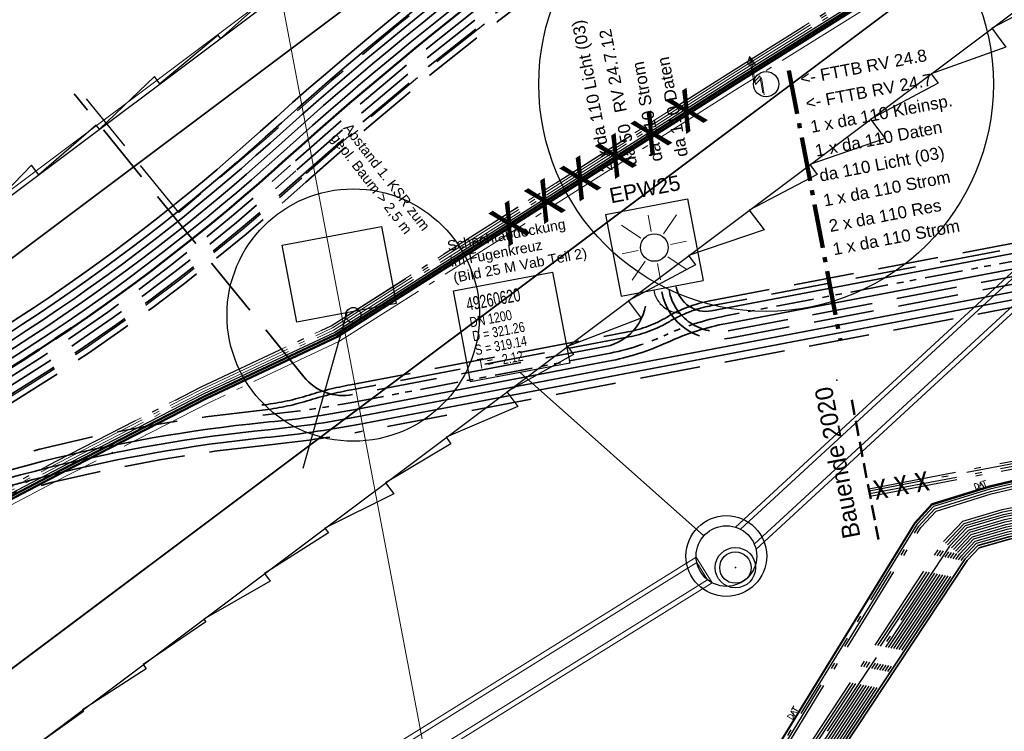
# Model space of a CAD drawing. Extents: x 3503739 to 3504470, y 5375172 to 5375561.
# Tile 23 of 121: x 3504017 to 3504036, y 5375385 to 5375399. Entities that reach past the tile are written whole.
import ezdxf

# ---------------------------------------------------------------- set-up
doc = ezdxf.new("R2010")
doc.units = 0
doc.header["$MEASUREMENT"] = 0
for name, pattern in [('102', [2.50001, 1.87501, -0.25, 0.125, -0.25]), ('2', [3.4, 1.2, -0.5, 1.2, -0.5]), ('202', [2.64, 1.75, -0.38, 0.13, -0.38]), ('237', [1.5, 0.75, -0.18, 0.13, -0.13, 0.13, -0.18]), ('89', [0.85001, 0.30001, -0.125, 0.3, -0.125]), ('97', [1.31251, 0.87501, -0.1875, 0.0625, -0.1875])]:
    doc.linetypes.add(name, pattern=pattern)
for name, color, linetype in [('$_LISY_$_TMP', 7, 'Continuous'), ('1WB_LICHT_KSR', 7, 'Continuous'), ('2P_FAHRBAHN', 7, 'Continuous'), ('2WP_STR_LEER_WEI', 7, 'Continuous'), ('2WP_STROM_NS_WEI', 7, 'Continuous'), ('4WB_BESTAND_1_BA', 7, 'Continuous'), ('4WB_KANALISATION', 7, 'Continuous'), ('_4WP_ALLGEMEIN', 7, 'Continuous'), ('_4WP_BAUBEGINN', 7, 'Continuous'), ('_4WP_GRABEN', 7, 'Continuous'), ('_4WP_KANALISATIO', 7, 'Continuous'), ('_4WP_KANCAD_', 7, 'Continuous'), ('_4WP_KANCADT_', 7, 'Continuous'), ('_4WP_LICHT-KSR', 7, 'Continuous'), ('_4WP_LICHT-LAMPE', 7, 'Continuous'), ('_4WP_LICHT_STILL', 7, 'Continuous'), ('_4WP_SCHNITTF_HR', 7, 'Continuous'), ('_4WP_STADT_DATEN', 7, 'Continuous'), ('_4WP_STADT_FTT1', 7, 'Continuous'), ('_4WP_STADT_KLEIN', 7, 'Continuous'), ('_4WP_STADT_RESER', 7, 'Continuous'), ('_4WP_STADT_STROM', 7, 'Continuous'), ('_4WP_SWT-STROM', 7, 'Continuous'), ('_4WP_SWT-STRSTIL', 7, 'Continuous'), ('BHM_BAUM_NEU', 7, 'Continuous'), ('PUNKTHOEHENATTDEF', 7, 'Continuous'), ('PUNKTNUMMERNATTDEF', 7, 'Continuous'), ('PUNKTSPEZIFIKATION', 7, 'Continuous'), ('SP_BAUSTELLENUMF', 7, 'Continuous'), ('W-SCHE__CLIPPING', 7, 'Continuous')]:
    doc.layers.add(name, color=color, linetype=linetype)
doc.styles.add('145', font='ARIAL.TTF', dxfattribs={"height": 0.24})
doc.styles.add('151', font='ARIAL.TTF', dxfattribs={"height": 0.2})
doc.styles.add('176', font='ARIAL.TTF', dxfattribs={"height": 0.2})
doc.styles.add('202', font='ARIAL.TTF', dxfattribs={"height": 0.24})
doc.styles.add('343', font='TXT', dxfattribs={"width": 0.8, "height": 1})
doc.styles.add('420', font='ARIAL.TTF', dxfattribs={"height": 0.24})
doc.styles.add('431', font='ARIAL.TTF', dxfattribs={"height": 0.3})
doc.styles.add('434', font='ARIAL.TTF', dxfattribs={"height": 0.24})
doc.styles.add('437', font='ARIAL.TTF', dxfattribs={"height": 0.24})
doc.styles.add('497', font='TXT', dxfattribs={"height": 0.35})
doc.styles.add('573', font='TXT', dxfattribs={"width": 0.8, "height": 0.5})
doc.styles.add('70', font='TXT', dxfattribs={"width": 0.7, "height": 0.26})
doc.styles.add('71', font='TXT', dxfattribs={"width": 0.8, "height": 0.2})

# ---------------------------------------------------------------- blocks, each defined once
blk = doc.blocks.new('PUNKT')
blk.add_point((0, 0))
at = {"layer": 'PUNKTHOEHENATTDEF', "linetype": 'Continuous', "flags": 1}
blk.add_attdef('PUNKTHOEHE', (1, -0.5), '', height=0.8, dxfattribs=at)
at = {"layer": 'PUNKTNUMMERNATTDEF', "linetype": 'Continuous', "flags": 1}
blk.add_attdef('PUNKTNUMMER', (1, 0.5), '', height=0.8, dxfattribs=at)
at = {"layer": 'PUNKTSPEZIFIKATION', "linetype": 'Continuous', "flags": 1}
blk.add_attdef('PUNKTSPEZIFIKATION', (1, -1.5), '', height=0.8, dxfattribs=at)
blk = doc.blocks.new('WP_LP-1020')
at = {"color": 7, "linetype": 'Continuous', "lineweight": 25}
for p, q in [((-0.8253, 0.8253), (0.8253, 0.8253)), ((-0.8253, -0.8253), (-0.8253, 0.8253)), ((0.8253, -0.8253), (0.8253, 0.8253)), ((-0.8253, -0.8253), (0.8253, -0.8253))]:
    blk.add_line(p, q, dxfattribs=at)
at = {"color": 1, "linetype": 'Continuous', "lineweight": 13}
for p, q in [((0, 0.324962), (0, 0.649924)), ((0, 0.649924), (0, 0.324962)), ((-0.554739, 0.55475), (-0.229777, 0.229788)), ((0.229777, 0.229788), (0.554739, 0.55475)), ((0.229777, 0.229788), (0.554739, 0.55475)), ((-0.324962, 0), (-0.649924, 0)), ((-0.324962, 0), (-0.649924, 0)), ((0.324962, 0), (0.649924, 0)), ((-0.229777, -0.229777), (-0.554739, -0.554739)), ((-0.229777, -0.229777), (-0.554739, -0.554739)), ((0, -0.324962), (0, -0.649924)), ((0, -0.324962), (0, -0.649924)), ((0.229777, -0.229777), (0.554739, -0.554739)), ((0.229777, -0.229777), (0.554739, -0.554739))]:
    blk.add_line(p, q, dxfattribs=at)
at = {"color": 7, "linetype": 'Continuous', "lineweight": 25}
blk.add_circle((0, 0), 0.272749, dxfattribs=at)
blk = doc.blocks.new('1000DAT')
at = {"color": 114, "linetype": 'Continuous', "lineweight": 18}
for p, q in [((4.589325, 0.775263), (4.589325, 0.173263)), ((5.077223, 0.434754), (5.311664, 0.434754)), ((5.347511, 0.776867), (5.795146, 0.776867)), ((5.561325, 0.775263), (5.561325, 0.173263))]:
    blk.add_line(p, q, dxfattribs=at)
blk.add_lwpolyline([(4.589325, 0.775263, -1.11061279), (4.589325, 0.173263)], format="xyb", dxfattribs=at)
blk.add_lwpolyline([(4.984101, 0.174284), (5.198961, 0.775263), (5.400541, 0.174284)], dxfattribs=at)
blk = doc.blocks.new('951')
at = {"color": 3, "linetype": 'Continuous', "lineweight": 18}
for p, q in [((5.053472, 0.9793), (4.792795, 0.344076)), ((5.13368, 0.444375), (4.732639, -0.518491)), ((4.792795, 0.344076), (5.13368, 0.444375)), ((4.732639, -0.518491), (4.715929, -0.2527)), ((4.715929, -0.2527), (4.943186, -0.339625)), ((4.943186, -0.339625), (4.732639, -0.518491))]:
    blk.add_line(p, q, dxfattribs=at)

msp = doc.modelspace()

# ---------------------------------------------------------------- linework, layer by layer
at = {"layer": '1WB_LICHT_KSR', "color": 190, "linetype": 'Continuous', "lineweight": 35}
for points in [[(3504031.349, 5375381.827), (3504035.462, 5375388.048), (3504035.711, 5375388.311), (3504036.324, 5375388.486), (3504037.748, 5375388.776), (3504050.582, 5375391.016), (3504051.732, 5375391.311), (3504052.361, 5375392.118), (3504052.67, 5375392.504), (3504054.768, 5375395.763), (3504055.334, 5375396.762), (3504055.388, 5375397.563), (3504055.13, 5375398.696)], [(3504031.402, 5375381.817), (3504035.501, 5375388.017), (3504035.738, 5375388.267), (3504036.336, 5375388.437), (3504037.757, 5375388.727), (3504050.591, 5375390.967), (3504051.761, 5375391.267), (3504052.4, 5375392.087), (3504052.712, 5375392.477), (3504054.811, 5375395.737), (3504055.383, 5375396.747), (3504055.438, 5375397.567), (3504055.179, 5375398.707)]]:
    msp.add_lwpolyline(points, dxfattribs=at)
at = {"layer": '2P_FAHRBAHN', "color": 7, "linetype": 'Continuous', "lineweight": 35}
for p, q in [((3503996.387, 5375378.854), (3504060.708, 5375427.102)), ((3504008.435, 5375379.765), (3504064.609, 5375421.902))]:
    msp.add_line(p, q, dxfattribs=at)
at = {"layer": '2WP_STR_LEER_WEI', "color": 250, "linetype": '102', "lineweight": 13}
for points in [[(3504003.525, 5375382.529), (3504012.386, 5375387.173), (3504012.414, 5375387.19), (3504013.201, 5375387.66), (3504013.887, 5375388.072), (3504014.928, 5375388.654), (3504017.477, 5375389.986), (3504020.322, 5375391.447), (3504022.907, 5375392.664), (3504030.781, 5375397.669), (3504033.215, 5375399.192), (3504035.548, 5375401.223), (3504040.149, 5375405.111)], [(3504003.545, 5375382.483), (3504012.41, 5375387.128), (3504012.438, 5375387.147), (3504013.227, 5375387.618), (3504013.913, 5375388.028), (3504014.952, 5375388.61), (3504017.5, 5375389.942), (3504020.344, 5375391.403), (3504022.931, 5375392.62), (3504030.807, 5375397.627), (3504033.245, 5375399.152), (3504035.58, 5375401.185), (3504040.181, 5375405.073)], [(3504003.545, 5375382.483), (3504012.41, 5375387.128), (3504012.438, 5375387.147), (3504013.227, 5375387.618), (3504013.913, 5375388.028), (3504014.952, 5375388.61), (3504017.5, 5375389.942), (3504020.344, 5375391.403), (3504022.931, 5375392.62), (3504030.807, 5375397.627), (3504033.245, 5375399.152), (3504035.58, 5375401.185), (3504040.181, 5375405.073)], [(3504040.281, 5375404.961), (3504035.678, 5375401.071), (3504033.335, 5375399.03), (3504030.887, 5375397.499), (3504023.003, 5375392.488), (3504020.41, 5375391.267), (3504017.569, 5375389.808), (3504015.024, 5375388.478), (3504013.987, 5375387.898), (3504013.303, 5375387.488), (3504012.518, 5375387.02), (3504012.486, 5375386.999), (3504003.609, 5375382.347)], [(3504040.313, 5375404.923), (3504035.71, 5375401.033), (3504033.365, 5375398.99), (3504030.913, 5375397.457), (3504023.027, 5375392.444), (3504020.432, 5375391.223), (3504017.592, 5375389.764), (3504015.048, 5375388.434), (3504014.013, 5375387.854), (3504013.329, 5375387.446), (3504012.546, 5375386.979), (3504012.514, 5375386.956), (3504003.629, 5375382.301)], [(3504040.313, 5375404.923), (3504035.71, 5375401.033), (3504033.365, 5375398.99), (3504030.913, 5375397.457), (3504023.027, 5375392.444), (3504020.432, 5375391.223), (3504017.592, 5375389.764), (3504015.048, 5375388.434), (3504014.013, 5375387.854), (3504013.329, 5375387.446), (3504012.546, 5375386.979), (3504012.514, 5375386.956), (3504003.629, 5375382.301)], [(3504013.936, 5375387.984), (3504014.977, 5375388.566), (3504017.524, 5375389.898), (3504020.366, 5375391.358), (3504022.955, 5375392.576), (3504030.833, 5375397.585), (3504033.275, 5375399.112), (3504035.613, 5375401.147), (3504040.214, 5375405.035)], [(3504013.936, 5375387.984), (3504014.977, 5375388.566), (3504017.524, 5375389.898), (3504020.366, 5375391.358), (3504022.955, 5375392.576), (3504030.833, 5375397.585), (3504033.275, 5375399.112), (3504035.613, 5375401.147), (3504040.214, 5375405.035)], [(3504040.378, 5375404.847), (3504035.775, 5375400.957), (3504033.425, 5375398.91), (3504030.967, 5375397.373), (3504023.075, 5375392.356), (3504020.476, 5375391.134), (3504017.64, 5375389.676), (3504015.095, 5375388.346), (3504014.058, 5375387.766), (3504013.936, 5375387.984)], [(3504040.378, 5375404.847), (3504035.775, 5375400.957), (3504033.425, 5375398.91), (3504030.967, 5375397.373), (3504023.075, 5375392.356), (3504020.476, 5375391.134), (3504017.64, 5375389.676), (3504015.095, 5375388.346), (3504014.058, 5375387.766), (3504013.936, 5375387.984)]]:
    msp.add_lwpolyline(points, dxfattribs=at)
at = {"layer": '2WP_STROM_NS_WEI', "color": 3, "linetype": 'Continuous', "lineweight": 50}
for points in [[(3504050.846, 5375413.562), (3504050.785, 5375413.498), (3504050.73, 5375413.439), (3504050.634, 5375413.358), (3504050.407, 5375413.165), (3504050.124, 5375412.991), (3504047.383, 5375410.771), (3504045.102, 5375409.031), (3504042.606, 5375407.041), (3504040.28, 5375404.96), (3504035.678, 5375401.071), (3504033.335, 5375399.031), (3504030.887, 5375397.5), (3504023.003, 5375392.488), (3504020.41, 5375391.268), (3504017.57, 5375389.809), (3504015.024, 5375388.478), (3504013.985, 5375387.897), (3504013.853, 5375387.829)], [(3504050.905, 5375413.479), (3504050.858, 5375413.429), (3504050.799, 5375413.366), (3504050.699, 5375413.282), (3504050.466, 5375413.084), (3504050.157, 5375412.953), (3504047.414, 5375410.732), (3504045.133, 5375408.992), (3504042.638, 5375407.003), (3504040.313, 5375404.922), (3504035.711, 5375401.033), (3504033.365, 5375398.991), (3504030.914, 5375397.458), (3504023.027, 5375392.444), (3504020.432, 5375391.223), (3504017.593, 5375389.765), (3504015.048, 5375388.434), (3504014.009, 5375387.853)]]:
    msp.add_lwpolyline(points, dxfattribs=at)
at = {"layer": '4WB_BESTAND_1_BA', "color": 250, "linetype": '202', "lineweight": 25}
for points in [[(3504030.819, 5375381.927), (3504035.072, 5375388.358), (3504035.441, 5375388.751), (3504036.204, 5375388.976), (3504037.658, 5375389.266), (3504050.492, 5375391.506), (3504051.442, 5375391.751), (3504051.638, 5375392.002), (3504052.153, 5375392.538), (3504052.334, 5375392.72), (3504054.467, 5375395.945), (3504054.991, 5375396.867), (3504055.038, 5375397.535), (3504054.787, 5375398.619)], [(3504030.872, 5375381.917), (3504035.111, 5375388.327), (3504035.468, 5375388.707), (3504036.216, 5375388.927), (3504037.667, 5375389.217), (3504050.501, 5375391.457), (3504051.471, 5375391.707), (3504051.746, 5375391.897), (3504052.261, 5375392.433), (3504052.46, 5375392.639), (3504054.596, 5375395.867), (3504055.138, 5375396.822), (3504055.188, 5375397.547), (3504054.934, 5375398.652)], [(3504054.836, 5375398.63), (3504055.088, 5375397.539), (3504055.04, 5375396.852), (3504054.51, 5375395.919), (3504052.376, 5375392.693), (3504052.189, 5375392.503), (3504051.674, 5375391.967), (3504051.5, 5375391.663), (3504050.51, 5375391.408), (3504037.676, 5375389.168), (3504036.228, 5375388.878), (3504035.495, 5375388.663), (3504035.15, 5375388.296), (3504030.925, 5375381.907)], [(3504030.978, 5375381.897), (3504035.189, 5375388.265), (3504035.522, 5375388.619), (3504036.24, 5375388.829), (3504037.685, 5375389.119), (3504050.519, 5375391.359), (3504051.529, 5375391.619), (3504051.71, 5375391.932), (3504052.225, 5375392.468), (3504052.418, 5375392.666), (3504054.553, 5375395.893), (3504055.089, 5375396.837), (3504055.138, 5375397.543), (3504054.885, 5375398.641)], [(3504031.031, 5375381.887), (3504035.228, 5375388.234), (3504035.549, 5375388.575), (3504036.252, 5375388.78), (3504037.694, 5375389.07), (3504050.528, 5375391.31), (3504051.558, 5375391.575), (3504051.781, 5375391.861), (3504052.502, 5375392.612), (3504054.639, 5375395.841), (3504055.187, 5375396.807), (3504055.238, 5375397.551), (3504054.983, 5375398.663)], [(3504031.084, 5375381.877), (3504035.267, 5375388.203), (3504035.576, 5375388.531), (3504036.264, 5375388.731), (3504037.703, 5375389.021), (3504050.537, 5375391.261), (3504051.587, 5375391.531), (3504051.788, 5375391.789), (3504052.544, 5375392.585), (3504054.682, 5375395.815), (3504055.236, 5375396.792), (3504055.288, 5375397.555), (3504055.032, 5375398.674)], [(3504031.137, 5375381.867), (3504035.306, 5375388.172), (3504035.603, 5375388.487), (3504036.276, 5375388.682), (3504037.712, 5375388.972), (3504050.546, 5375391.212), (3504051.616, 5375391.487), (3504051.817, 5375391.744), (3504052.586, 5375392.558), (3504054.725, 5375395.789), (3504055.285, 5375396.777), (3504055.338, 5375397.559), (3504055.081, 5375398.685)], [(3504030.766, 5375381.937), (3504035.033, 5375388.389), (3504035.414, 5375388.795), (3504036.192, 5375389.025), (3504037.649, 5375389.315), (3504050.483, 5375391.555), (3504050.748, 5375391.622), (3504051.413, 5375391.795), (3504051.602, 5375392.037), (3504052.117, 5375392.573), (3504052.292, 5375392.747), (3504054.424, 5375395.971), (3504054.942, 5375396.882), (3504054.988, 5375397.531), (3504054.738, 5375398.608)], [(3504053.837, 5375398.287), (3504054.084, 5375397.427), (3504054.17, 5375396.837), (3504053.851, 5375396.253), (3504051.792, 5375393.107), (3504051.474, 5375392.66), (3504050.98, 5375392.361), (3504050.291, 5375392.237), (3504042.925, 5375390.912), (3504041.37, 5375390.605), (3504037.322, 5375389.805), (3504035.933, 5375389.477), (3504034.801, 5375389.127), (3504034.463, 5375388.757), (3504030.208, 5375381.827)], [(3504053.885, 5375398.301), (3504054.133, 5375397.438), (3504054.222, 5375396.828), (3504053.903, 5375396.241), (3504051.833, 5375393.079), (3504051.509, 5375392.623), (3504050.998, 5375392.313), (3504042.934, 5375390.863), (3504041.533, 5375390.586), (3504037.334, 5375389.756), (3504035.946, 5375389.429), (3504034.829, 5375389.083), (3504034.503, 5375388.727), (3504030.261, 5375381.818)], [(3504030.314, 5375381.809), (3504034.543, 5375388.697), (3504034.857, 5375389.039), (3504035.959, 5375389.381), (3504037.286, 5375389.696), (3504042.943, 5375390.814), (3504050.317, 5375392.141), (3504051.016, 5375392.265), (3504051.544, 5375392.586), (3504051.874, 5375393.051), (3504053.946, 5375396.215), (3504054.274, 5375396.819), (3504054.182, 5375397.449), (3504053.933, 5375398.315)], [(3504030.367, 5375381.8), (3504034.583, 5375388.667), (3504034.885, 5375388.995), (3504035.972, 5375389.333), (3504037.301, 5375389.647), (3504042.952, 5375390.765), (3504050.318, 5375392.09), (3504051.034, 5375392.217), (3504051.579, 5375392.549), (3504051.915, 5375393.023), (3504054.033, 5375396.165), (3504054.378, 5375396.801), (3504054.28, 5375397.471), (3504054.029, 5375398.343)], [(3504031.19, 5375381.857), (3504035.345, 5375388.141), (3504035.63, 5375388.443), (3504036.288, 5375388.633), (3504037.721, 5375388.923), (3504050.555, 5375391.163), (3504051.645, 5375391.443), (3504051.85, 5375391.706), (3504052.628, 5375392.531), (3504054.326, 5375396.81), (3504054.231, 5375397.46), (3504053.981, 5375398.329)], [(3504031.243, 5375381.847), (3504035.384, 5375388.11), (3504035.657, 5375388.399), (3504036.3, 5375388.584), (3504037.73, 5375388.874), (3504050.564, 5375391.114), (3504051.674, 5375391.399), (3504051.814, 5375391.579), (3504051.843, 5375391.616), (3504053.034, 5375395.23), (3504052.952, 5375395.993), (3504052.438, 5375398.041)], [(3504031.296, 5375381.837), (3504035.423, 5375388.079), (3504035.684, 5375388.355), (3504036.312, 5375388.535), (3504037.739, 5375388.825), (3504050.573, 5375391.065), (3504050.876, 5375391.142), (3504051.703, 5375391.355), (3504051.891, 5375391.596), (3504053.084, 5375395.224), (3504053.002, 5375396.001), (3504052.486, 5375398.053)], [(3504033.55, 5375389.437), (3504037.205, 5375390.137), (3504050.226, 5375392.477), (3504050.633, 5375392.627), (3504050.977, 5375393.017), (3504052.435, 5375395.097), (3504052.645, 5375395.607), (3504052.616, 5375395.957), (3504052.218, 5375397.887)], [(3504052.267, 5375397.897), (3504052.666, 5375395.964), (3504052.696, 5375395.599), (3504052.479, 5375395.073), (3504051.016, 5375392.986), (3504050.662, 5375392.584), (3504050.239, 5375392.429), (3504037.214, 5375390.088), (3504033.559, 5375389.388)], [(3504033.568, 5375389.339), (3504037.223, 5375390.039), (3504050.252, 5375392.381), (3504050.691, 5375392.541), (3504051.055, 5375392.955), (3504052.523, 5375395.049), (3504052.747, 5375395.591), (3504052.716, 5375395.971), (3504052.316, 5375397.907)], [(3504033.577, 5375389.29), (3504037.232, 5375389.99), (3504050.265, 5375392.333), (3504050.72, 5375392.498), (3504051.094, 5375392.924), (3504052.567, 5375395.025), (3504052.798, 5375395.583), (3504052.766, 5375395.978), (3504052.365, 5375397.917)]]:
    msp.add_lwpolyline(points, dxfattribs=at)
at = {"layer": '4WB_BESTAND_1_BA', "color": 1, "linetype": 'Continuous', "lineweight": 25}
msp.add_lwpolyline([(3504037.32, 5375389.815), (3504035.931, 5375389.486), (3504034.796, 5375389.136), (3504034.455, 5375388.763), (3504030.198, 5375381.829)], dxfattribs=at)
at = {"layer": '4WB_BESTAND_1_BA', "color": 114, "linetype": 'Continuous', "lineweight": 25}
msp.add_lwpolyline([(3504030.219, 5375381.826), (3504034.471, 5375388.751), (3504034.807, 5375389.119), (3504035.937, 5375389.466), (3504037.325, 5375389.796)], dxfattribs=at)
at = {"layer": '_4WP_BAUBEGINN', "color": 1, "linetype": '89', "lineweight": 50}
msp.add_line((3504033.214, 5375391.198), (3504033.741, 5375388.434), dxfattribs=at)
at = {"layer": '_4WP_GRABEN', "color": 21, "linetype": '2', "lineweight": 25}
for points in [[(3504045.163, 5375410.278, 0.101236), (3504021.622, 5375396.376), (3504019.891, 5375394.906), (3504017.919, 5375397.338)], [(3504011.913, 5375388.796, 0.078447), (3504022.326, 5375395.597, -0.100192), (3504045.243, 5375409.194)]]:
    msp.add_lwpolyline(points, format="xyb", dxfattribs=at)
at = {"layer": '_4WP_KANALISATIO', "color": 150, "linetype": 'Continuous', "lineweight": 25}
for radius in [0.4, 0.31]:
    msp.add_circle((3504030.91, 5375387.874), radius, dxfattribs=at)
at = {"layer": '_4WP_KANCAD_', "color": 150, "linetype": 'Continuous', "lineweight": 18}
for points in [[(3504031.317, 5375388.235), (3504059.862, 5375414.56), (3504059.456, 5375415.001), (3504030.911, 5375388.676)], [(3504031.283, 5375388.339), (3504059.761, 5375414.602), (3504059.49, 5375414.897), (3504031.012, 5375388.634)], [(3503992.506, 5375363.945), (3504030.45, 5375387.574), (3504030.132, 5375388.083), (3503992.189, 5375364.454)], [(3503992.492, 5375364.054), (3504030.358, 5375387.634), (3504030.146, 5375387.974), (3503992.28, 5375364.394)]]:
    msp.add_lwpolyline(points, dxfattribs=at)
at = {"layer": '_4WP_KANCAD_', "color": 150, "linetype": 'Continuous', "lineweight": 25}
for radius in [0.8, 0.6]:
    msp.add_circle((3504030.732, 5375388.103, 319.137), radius, dxfattribs=at)
at = {"layer": '_4WP_KANCADT_', "color": 1, "linetype": 'Continuous', "lineweight": 25}
msp.add_line((3504022.353, 5375389.844), (3504023.222, 5375392.933), dxfattribs=at)
at = {"layer": '_4WP_KANCADT_', "color": 150, "linetype": 'Continuous', "lineweight": 25}
msp.add_line((3504030.284, 5375388.502), (3504026.651, 5375391.739), dxfattribs=at)
at = {"layer": '_4WP_KANCADT_', "color": 7, "linetype": 'Continuous', "lineweight": 18}
for points in [[(3504021.941, 5375394.26), (3504023.906, 5375394.632), (3504024.196, 5375393.105), (3504022.231, 5375392.733), (3504021.941, 5375394.26)], [(3504025.327, 5375393.354), (3504027.292, 5375393.727), (3504027.633, 5375391.925), (3504025.668, 5375391.552), (3504025.327, 5375393.354)]]:
    msp.add_lwpolyline(points, dxfattribs=at)
at = {"layer": '_4WP_KANCADT_', "color": 1, "linetype": 'Continuous', "lineweight": 25}
msp.add_lwpolyline([(3504021.941, 5375394.26), (3504023.906, 5375394.632), (3504024.196, 5375393.105), (3504022.231, 5375392.733), (3504021.941, 5375394.26)], dxfattribs=at)
at = {"layer": '_4WP_KANCADT_', "color": 150, "linetype": 'Continuous', "lineweight": 25}
msp.add_lwpolyline([(3504025.327, 5375393.354), (3504027.292, 5375393.727), (3504027.633, 5375391.925), (3504025.668, 5375391.552), (3504025.327, 5375393.354)], dxfattribs=at)
at = {"layer": '_4WP_LICHT-KSR', "color": 190, "linetype": '2', "lineweight": 35}
for points in [[(3504029.14, 5375393.349, -0.392435), (3504028.334, 5375392.253), (3504023.331, 5375391.3, -0.276179), (3504022.367, 5375391.653), (3504017.822, 5375397.26)], [(3504029.599, 5375393.361, 0.414214), (3504030.768, 5375392.565), (3504036.777, 5375393.71, -0.03734), (3504037.773, 5375393.824, 0.037124), (3504038.769, 5375393.937)]]:
    msp.add_lwpolyline(points, format="xyb", dxfattribs=at)
at = {"layer": '_4WP_LICHT_STILL', "color": 255, "linetype": 'Continuous', "lineweight": 13}
msp.add_lwpolyline([(3504078.1, 5375438.893, 0.054139), (3504061.358, 5375428.965), (3504023.203, 5375400.344), (3503995.727, 5375379.733, -0.045833), (3503980.827, 5375370.558), (3503978.063, 5375369.189, -0.047348), (3503943.411, 5375356.297, 0.090587), (3503926.814, 5375348.435, -0.025816), (3503922.569, 5375345.706)], format="xyb", dxfattribs=at)
at = {"layer": '_4WP_SCHNITTF_HR', "color": 92, "linetype": '97', "lineweight": 100}
msp.add_line((3504031.971, 5375397.721), (3504032.989, 5375392.377), dxfattribs=at)
at = {"layer": '_4WP_STADT_DATEN', "color": 7, "linetype": 'Continuous', "lineweight": 35}
for points in [[(3504039.797, 5375394.743), (3504030.439, 5375392.96, -0.414213), (3504029.737, 5375393.437)], [(3504039.853, 5375394.448), (3504030.741, 5375392.712, 0.060826), (3504029.565, 5375392.336, -0.060829), (3504028.39, 5375391.96), (3504023.387, 5375391.006, -0.023522), (3504021.567, 5375390.747, 0.146384), (3504005.434, 5375384.082), (3504000.48, 5375380.056)]]:
    msp.add_lwpolyline(points, format="xyb", dxfattribs=at)
at = {"layer": '_4WP_STADT_FTT1', "color": 1, "linetype": '2', "lineweight": 35}
for points in [[(3504021.533, 5375391.095, 0.050833), (3504022.416, 5375391.276, -0.028977), (3504023.293, 5375391.497), (3504028.782, 5375392.542, 0.087262), (3504029.559, 5375392.837, -0.087262), (3504030.401, 5375393.156), (3504037.795, 5375394.565, 0.044969)], [(3504037.814, 5375394.467), (3504030.42, 5375393.058, 0.0409), (3504030.027, 5375392.949, 0.046197), (3504029.61, 5375392.751, -0.087262), (3504028.8, 5375392.444), (3504023.312, 5375391.398, 0.028787), (3504022.43, 5375391.177, -0.050637), (3504021.543, 5375390.995, 0.146392), (3504005.276, 5375384.276)]]:
    msp.add_lwpolyline(points, format="xyb", dxfattribs=at)
at = {"layer": '_4WP_STADT_FTT1', "color": 1, "linetype": '237', "lineweight": 25}
msp.add_lwpolyline([(3504030.027, 5375392.949, -0.462958), (3504029.293, 5375393.365)], format="xyb", dxfattribs=at)
at = {"layer": '_4WP_STADT_KLEIN', "color": 3, "linetype": '237', "lineweight": 35}
msp.add_lwpolyline([(3504039.825, 5375394.595), (3504030.712, 5375392.859, 0.060789), (3504029.537, 5375392.483, -0.060792), (3504028.362, 5375392.107), (3504023.359, 5375391.153, -0.023522), (3504021.553, 5375390.896)], format="xyb", dxfattribs=at)
at = {"layer": '_4WP_STADT_RESER', "color": 7, "linetype": 'Continuous', "lineweight": 35}
for points in [[(3504038.797, 5375393.79), (3504023.415, 5375390.858, -0.02249), (3504021.662, 5375390.605, 0.147059), (3504005.528, 5375383.966), (3504000.574, 5375379.94)], [(3504038.825, 5375393.642), (3504023.443, 5375390.711, -0.023523), (3504021.595, 5375390.448, 0.146367), (3504005.623, 5375383.849), (3504000.669, 5375379.823)]]:
    msp.add_lwpolyline(points, format="xyb", dxfattribs=at)
at = {"layer": '_4WP_STADT_STROM', "color": 3, "linetype": '2', "lineweight": 35}
for points in [[(3504053.28, 5375401.261), (3504048.083, 5375408.885), (3504045.019, 5375409.466, 0.099728), (3504022.106, 5375395.844, -0.078462), (3504011.778, 5375389.097, 0.059186), (3504005.425, 5375385.287, 0.005996), (3504004.835, 5375384.819), (3503999.876, 5375380.79, -0.025186), (3503995.468, 5375377.562, 0.065942), (3503992.307, 5375374.827, -0.095997), (3503989.249, 5375372.485), (3503980.781, 5375368.267), (3503975.045, 5375365.563), (3503961.592, 5375359.84), (3503956.384, 5375357.547), (3503948.744, 5375354.711), (3503944.884, 5375352.608, 0.354166), (3503944.26, 5375351.096), (3503946.53, 5375343.472, -0.235535), (3503946.377, 5375342.592, -0.167691), (3503944.246, 5375341.126), (3503942.974, 5375340.774)], [(3503950.34, 5375338.111, -0.16104), (3503946.75, 5375343.261), (3503944.404, 5375351.139, -0.354166), (3503944.956, 5375352.477), (3503948.807, 5375354.574), (3503956.441, 5375357.408), (3503961.652, 5375359.702), (3503975.106, 5375365.427), (3503980.846, 5375368.132), (3503989.316, 5375372.351, 0.095997), (3503992.419, 5375374.727, -0.065942), (3503995.55, 5375377.437, 0.025186), (3503999.971, 5375380.673), (3504004.929, 5375384.703, -0.005996), (3504005.516, 5375385.169, -0.059186), (3504011.839, 5375388.96, 0.078462), (3504022.207, 5375395.732, -0.099577), (3504045.031, 5375409.311), (3504047.994, 5375408.75), (3504053.119, 5375401.23)], [(3504052.958, 5375401.2), (3504047.905, 5375408.614), (3504045.042, 5375409.156, 0.099425), (3504022.308, 5375395.621, -0.078462), (3504011.9, 5375388.824, 0.059186), (3504005.608, 5375385.05, 0.005996), (3504005.024, 5375384.587), (3504000.065, 5375380.557, -0.025186), (3503995.633, 5375377.312, 0.065942), (3503992.531, 5375374.628, -0.095997), (3503989.382, 5375372.216), (3503980.912, 5375367.997), (3503975.167, 5375365.29), (3503961.711, 5375359.565), (3503956.497, 5375357.269), (3503948.869, 5375354.437), (3503945.028, 5375352.345, 0.354166), (3503944.547, 5375351.181), (3503946.893, 5375343.304, 0.16104), (3503950.43, 5375338.231)], [(3503950.52, 5375338.351, -0.16104), (3503947.037, 5375343.347), (3503944.691, 5375351.225, -0.354041), (3503945.099, 5375352.213), (3503948.931, 5375354.3), (3503956.553, 5375357.13), (3503961.771, 5375359.427), (3503975.229, 5375365.153), (3503980.977, 5375367.862), (3503989.449, 5375372.082, 0.095997), (3503992.643, 5375374.528, -0.065941), (3503995.715, 5375377.186, 0.025186), (3504000.16, 5375380.44), (3504005.118, 5375384.47, -0.005996), (3504005.7, 5375384.931, -0.059186), (3504011.962, 5375388.687, 0.078462), (3504022.408, 5375395.51, -0.099273), (3504045.054, 5375409.001), (3504047.816, 5375408.478), (3504052.798, 5375401.169)], [(3504029.452, 5375393.333, 0.414213), (3504030.797, 5375392.418), (3504038.769, 5375393.937)], [(3504038.825, 5375393.642, 0.037781), (3504037.857, 5375393.382, -0.037556), (3504036.889, 5375393.121), (3504023.471, 5375390.564, -0.02249), (3504021.691, 5375390.307, 0.147059), (3504005.718, 5375383.733), (3504000.763, 5375379.707)]]:
    msp.add_lwpolyline(points, format="xyb", dxfattribs=at)
at = {"layer": '_4WP_SWT-STROM', "color": 3, "linetype": 'Continuous', "lineweight": 35}
for points in [[(3503925.124, 5375345.686, 0.052535), (3503929.005, 5375347.314, 0.033847), (3503932.56, 5375349.591, -0.085726), (3503940.356, 5375353.516, -0.022981), (3503942.694, 5375354.112), (3503948.459, 5375355.565), (3503956.046, 5375358.381), (3503961.234, 5375360.666), (3503974.676, 5375366.385), (3503980.388, 5375369.076), (3503988.847, 5375373.29, 0.095997), (3503991.633, 5375375.424, -0.065942), (3503994.973, 5375378.314, 0.025186), (3503999.309, 5375381.488), (3504004.267, 5375385.518, -0.005996), (3504004.874, 5375385.999, -0.059186), (3504011.409, 5375389.918, 0.078462), (3504021.503, 5375396.511, -0.100623), (3504044.95, 5375410.395), (3504048.617, 5375409.7), (3504054.244, 5375401.444)], [(3504054.083, 5375401.414), (3504048.528, 5375409.565), (3504044.961, 5375410.24, 0.100475), (3504021.603, 5375396.4, -0.078462), (3504011.47, 5375389.781, 0.059186), (3504004.966, 5375385.88, 0.005996), (3504004.362, 5375385.401), (3503999.403, 5375381.372, -0.025186), (3503995.056, 5375378.189, 0.065942), (3503991.746, 5375375.325, -0.095997), (3503988.914, 5375373.156), (3503980.454, 5375368.942), (3503974.738, 5375366.248), (3503961.294, 5375360.528), (3503956.102, 5375358.242), (3503948.504, 5375355.421), (3503941.622, 5375353.687, 0.012091), (3503940.407, 5375353.349, 0.085726), (3503932.664, 5375349.451, -0.039693), (3503929.068, 5375347.206, -0.046683), (3503925.145, 5375345.614)], [(3504053.762, 5375401.353), (3504048.35, 5375409.293), (3504044.984, 5375409.93, 0.100178), (3504021.805, 5375396.177, -0.078462), (3504011.593, 5375389.508, 0.059186), (3504005.149, 5375385.643, 0.005996), (3504004.551, 5375385.169), (3503999.592, 5375381.139, -0.025186), (3503995.221, 5375377.938, 0.065942), (3503991.97, 5375375.126, -0.095997), (3503989.048, 5375372.888), (3503980.585, 5375368.672), (3503974.861, 5375365.974), (3503961.413, 5375360.253), (3503956.215, 5375357.964), (3503948.593, 5375355.135), (3503941.69, 5375353.394, 0.01204), (3503940.494, 5375353.062, 0.085726), (3503932.843, 5375349.21, -0.04835), (3503929.181, 5375347.011, -0.038026), (3503925.188, 5375345.471)], [(3503948.548, 5375355.278), (3503956.159, 5375358.103), (3503961.354, 5375360.39), (3503974.799, 5375366.111), (3503980.519, 5375368.807), (3503988.981, 5375373.022, 0.095997), (3503991.858, 5375375.225, -0.065942), (3503995.138, 5375378.064, 0.025186), (3503999.498, 5375381.255), (3504004.456, 5375385.285, -0.005996), (3504005.058, 5375385.762, -0.059186), (3504011.532, 5375389.645, 0.078462), (3504021.704, 5375396.289, -0.100327), (3504044.973, 5375410.085), (3504048.439, 5375409.429), (3504053.922, 5375401.383)], [(3503925.21, 5375345.399, 0.033761), (3503929.237, 5375346.913, 0.052622), (3503932.932, 5375349.089, -0.085726), (3503940.538, 5375352.918, -0.012035), (3503941.727, 5375353.249), (3503948.637, 5375354.991), (3503956.271, 5375357.825), (3503961.473, 5375360.115), (3503974.922, 5375365.837), (3503980.65, 5375368.537), (3503989.115, 5375372.753, 0.095997), (3503992.082, 5375375.026, -0.065942), (3503995.303, 5375377.813, 0.025186), (3503999.687, 5375381.023), (3504004.645, 5375385.052, -0.005996), (3504005.241, 5375385.525, -0.059186), (3504011.655, 5375389.371, 0.078462), (3504021.905, 5375396.066, -0.100028), (3504044.996, 5375409.776), (3504048.261, 5375409.157), (3504053.601, 5375401.322)]]:
    msp.add_lwpolyline(points, format="xyb", dxfattribs=at)
at = {"layer": '_4WP_SWT-STROM', "color": 1, "linetype": 'Continuous', "lineweight": 50}
msp.add_lwpolyline([(3504005.333, 5375385.406, -0.059186), (3504011.716, 5375389.234, 0.078462), (3504022.006, 5375395.955, -0.099878), (3504045.007, 5375409.621), (3504048.172, 5375409.021), (3504053.44, 5375401.291)], format="xyb", dxfattribs=at)
at = {"layer": '_4WP_SWT-STRSTIL', "color": 1, "linetype": 'Continuous', "lineweight": 25}
msp.add_lwpolyline([(3504051.264, 5375414.15), (3504050.661, 5375413.512), (3504050.093, 5375413.03), (3504047.352, 5375410.81), (3504045.071, 5375409.07), (3504042.574, 5375407.079), (3504040.247, 5375404.998), (3504035.645, 5375401.109), (3504033.305, 5375399.071), (3504030.86, 5375397.542), (3504022.979, 5375392.532), (3504020.388, 5375391.313), (3504017.546, 5375389.853), (3504015, 5375388.522), (3504013.963, 5375387.941), (3504013.278, 5375387.532), (3504012.492, 5375387.063), (3504012.462, 5375387.042), (3504003.587, 5375382.392)], dxfattribs=at)
msp.add_lwpolyline([(3504051.264, 5375414.15), (3504050.661, 5375413.512), (3504050.093, 5375413.03), (3504047.352, 5375410.81), (3504045.071, 5375409.07), (3504042.574, 5375407.079), (3504040.247, 5375404.998), (3504035.645, 5375401.109), (3504033.305, 5375399.071), (3504030.86, 5375397.542), (3504022.979, 5375392.532), (3504020.388, 5375391.313), (3504017.546, 5375389.853), (3504015, 5375388.522), (3504013.963, 5375387.941), (3504013.278, 5375387.532), (3504012.492, 5375387.063), (3504012.462, 5375387.042), (3504003.587, 5375382.392)], dxfattribs=at)
at = {"layer": '_4WP_SWT-STRSTIL', "color": 250, "linetype": '202', "lineweight": 25}
for points in [[(3504003.525, 5375382.529), (3504012.386, 5375387.173), (3504012.414, 5375387.19), (3504013.201, 5375387.66), (3504013.887, 5375388.072), (3504014.928, 5375388.654), (3504017.477, 5375389.986), (3504020.322, 5375391.447), (3504022.907, 5375392.664), (3504030.781, 5375397.669), (3504033.215, 5375399.192), (3504035.548, 5375401.223), (3504040.149, 5375405.111)], [(3504040.281, 5375404.961), (3504035.678, 5375401.071), (3504033.335, 5375399.03), (3504030.887, 5375397.499), (3504023.003, 5375392.488), (3504020.41, 5375391.267), (3504017.569, 5375389.808), (3504015.024, 5375388.478), (3504013.987, 5375387.898), (3504013.303, 5375387.488), (3504012.518, 5375387.02), (3504012.486, 5375386.999), (3504003.609, 5375382.347)]]:
    msp.add_lwpolyline(points, dxfattribs=at)
at = {"layer": 'BHM_BAUM_NEU', "color": 91, "linetype": 'Continuous', "lineweight": 25}
for centre, radius in [((3504031.518, 5375397.449), 4.5), ((3504031.518, 5375397.449), 4.5), ((3504031.518, 5375397.449), 0.25), ((3504023.346, 5375392.876), 2.5), ((3504023.346, 5375392.876), 0.15)]:
    msp.add_circle(centre, radius, dxfattribs=at)
at = {"layer": 'SP_BAUSTELLENUMF', "color": 12, "linetype": 'Continuous', "lineweight": 35}
msp.add_line((3503996.387, 5375378.854), (3504060.708, 5375427.102), dxfattribs=at)
at = {"layer": 'SP_BAUSTELLENUMF', "color": 12, "linetype": 'Continuous', "lineweight": 25}
for points in [[(3504015.357, 5375383.083), (3504065.509, 5375420.702, -0.055459), (3504079.844, 5375429.155), (3504082.625, 5375430.403, -0.037803), (3504103.256, 5375437.846, 0.040485), (3504126.744, 5375446.463), (3504161.298, 5375462.416, -0.029544), (3504167.921, 5375465.012), (3504179.441, 5375468.758)], [(3504055.517, 5375424.458), (3503995.787, 5375379.653, -0.042799), (3503981.907, 5375370.989, -0.052775), (3503943.443, 5375356.202, 0.090621), (3503926.871, 5375348.354, -0.025735), (3503922.632, 5375345.627)]]:
    msp.add_lwpolyline(points, format="xyb", dxfattribs=at)
at = {"layer": 'SP_BAUSTELLENUMF', "color": 12, "linetype": 'Continuous', "lineweight": 35}
msp.add_lwpolyline([(3504008.435, 5375379.765), (3504064.609, 5375421.902, -0.055465), (3504079.232, 5375430.524), (3504082.011, 5375431.772)], format="xyb", dxfattribs=at)
at = {"layer": 'SP_BAUSTELLENUMF', "color": 12, "linetype": 'Continuous', "lineweight": 25}
for points in [[(3504021.841, 5375399.359), (3504020.719, 5375398.355), (3504020.672, 5375398.417), (3504019.519, 5375397.455), (3504019.41, 5375397.6), (3504018.319, 5375396.555), (3504018.257, 5375396.638), (3504017.119, 5375395.655), (3504016.977, 5375395.844), (3504015.919, 5375394.755)], [(3504037.326, 5375399.267), (3504035.984, 5375398.556), (3504036.266, 5375398.181), (3504034.784, 5375397.656), (3504034.926, 5375397.467), (3504033.585, 5375396.756), (3504033.872, 5375396.373), (3504032.385, 5375395.855), (3504032.531, 5375395.661), (3504031.185, 5375394.955), (3504031.478, 5375394.564), (3504029.985, 5375394.055), (3504030.123, 5375393.872), (3504028.785, 5375393.155), (3504029.042, 5375392.812), (3504027.585, 5375392.255), (3504027.705, 5375392.096), (3504026.385, 5375391.355), (3504026.6, 5375391.068), (3504025.185, 5375390.455), (3504025.28, 5375390.329), (3504023.985, 5375389.555), (3504024.148, 5375389.337), (3504022.785, 5375388.655), (3504022.854, 5375388.563), (3504021.585, 5375387.755), (3504021.697, 5375387.605), (3504020.385, 5375386.855), (3504020.429, 5375386.797), (3504019.185, 5375385.955), (3504019.247, 5375385.872), (3504017.985, 5375385.054), (3504018.007, 5375385.026), (3504016.785, 5375384.154)]]:
    msp.add_lwpolyline(points, dxfattribs=at)
at = {"layer": 'W-SCHE__CLIPPING', "color": 7, "linetype": 'Continuous', "lineweight": 13}
msp.add_line((3504033.192, 5375339.877), (3504017.896, 5375420.336), dxfattribs=at)

# ---------------------------------------------------------------- block references
at = {"layer": '$_LISY_$_TMP', "color": 7}
for name, p, xscale, yscale, rotation in [('951', (3504033.335, 5375399.031), 0.5, 0.5, 212.0222076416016), ('951', (3504033.365, 5375398.991), 0.5, 0.5, 212.0242950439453), ('1000DAT', (3504034.807, 5375389.119), 0.2000000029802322, 0.2000000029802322, 17.07065620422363), ('1000DAT', (3504031.594, 5375384.065), 0.2000000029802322, 0.2000000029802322, 58.44977188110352)]:
    msp.add_blockref(name, p, dxfattribs=dict(at, xscale=xscale, yscale=yscale, rotation=rotation))
at = {"layer": '4WB_KANALISATION', "color": 1}
msp.add_blockref('PUNKT', (3504032.921, 5375391.59), dxfattribs=at)
at = {"layer": '_4WP_KANALISATIO', "color": 1}
msp.add_blockref('PUNKT', (3504030.91, 5375387.874), dxfattribs=at)
at = {"layer": '_4WP_LICHT-LAMPE', "color": 7, "rotation": 280.8990005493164}
msp.add_blockref('WP_LP-1020', (3504029.306, 5375394.214), dxfattribs=at)

# ---------------------------------------------------------------- texts
at = {"layer": '_4WP_ALLGEMEIN', "color": 1, "linetype": 'Continuous', "style": '151'}
for s, p in [('Abstand 1. KSR zum', (3504023.137, 5375396.578)), ('gepl. Baum > 2,5 m', (3504022.884, 5375396.382))]:
    msp.add_text(s, height=0.2, rotation=307.6426, dxfattribs=at).set_placement(p)
at = {"layer": '_4WP_BAUBEGINN', "color": 7, "linetype": 'Continuous', "style": '497'}
msp.add_text('Bauende 2020', height=0.35, rotation=100.7877, dxfattribs=at).set_placement((3504033.388, 5375388.489))
at = {"layer": '_4WP_KANALISATIO', "color": 1, "linetype": 'Continuous', "style": '176'}
for s, p in [('Schachtabdeckung', (3504025.227, 5375394.144)), ('im Fugenkreuz', (3504025.286, 5375393.829)), ('(Bild 25 M Vab Teil 2)', (3504025.346, 5375393.515))]:
    msp.add_text(s, height=0.2, rotation=10.7454, dxfattribs=at).set_placement(p)
at = {"layer": '_4WP_KANCADT_', "color": 150, "linetype": 'Continuous'}
for s, height, style, width, p in [('49260620', 0.26, '70', 0.7, (3504025.609, 5375392.958)), ('DN 1200', 0.2, '71', 0.8, (3504025.671, 5375392.63)), ('D = 321.26', 0.2, '71', 0.8, (3504025.723, 5375392.355)), ('S = 319.14', 0.2, '71', 0.8, (3504025.775, 5375392.08)), ('T =   2.12', 0.2, '71', 0.8, (3504025.828, 5375391.805))]:
    msp.add_text(s, height=height, rotation=10.737, dxfattribs=dict(at, style=style, width=width)).set_placement(p)
at = {"layer": '_4WP_LICHT-KSR', "color": 190, "linetype": 'Continuous', "style": '420'}
for s, rotation, p in [('2 x da 110 Licht (03)', 100.9801, (3504028.483, 5375395.737)), ('da 110 Licht (03)', 10.7868, (3504032.596, 5375395.518))]:
    msp.add_text(s, height=0.24, rotation=rotation, dxfattribs=at).set_placement(p)
at = {"layer": '_4WP_LICHT-LAMPE', "color": 190, "linetype": 'Continuous', "style": '431'}
msp.add_text('EPW25', height=0.3, rotation=10.9801, dxfattribs=at).set_placement((3504028.449, 5375395.088))
at = {"layer": '_4WP_STADT_DATEN', "color": 7, "linetype": 'Continuous', "style": '434'}
for s, rotation, p in [('da 110 Daten', 100.9801, (3504029.973, 5375396.033)), ('1 x da 110 Daten', 10.7868, (3504032.512, 5375396.012))]:
    msp.add_text(s, height=0.24, rotation=rotation, dxfattribs=at).set_placement(p)
at = {"layer": '_4WP_STADT_FTT1', "color": 1, "linetype": 'Continuous', "style": '145'}
for s, rotation, p in [('RV 24.7.12', 100.9801, (3504028.763, 5375396.912)), ('<- FTTB RV 24.8', 10.7868, (3504032.22, 5375397.436)), ('<- FTTB RV 24.7', 10.7868, (3504032.326, 5375396.951)), ('da 50', 100.9801, (3504028.966, 5375395.858))]:
    msp.add_text(s, height=0.24, rotation=rotation, dxfattribs=at).set_placement(p)
at = {"layer": '_4WP_STADT_KLEIN', "color": 7, "linetype": 'Continuous', "style": '434'}
msp.add_text('1 x da 110 Kleinsp.', height=0.24, rotation=10.7868, dxfattribs=at).set_placement((3504032.421, 5375396.484))
at = {"layer": '_4WP_STADT_RESER', "color": 7, "linetype": 'Continuous', "style": '437'}
msp.add_text('2 x da 110 Res', height=0.24, rotation=10.7868, dxfattribs=at).set_placement((3504032.788, 5375394.52))
at = {"layer": '_4WP_STADT_STROM', "color": 7, "linetype": 'Continuous', "style": '202'}
for s, rotation, p in [('da 110 Strom', 100.9801, (3504029.474, 5375395.94)), ('1 x da 110 Strom', 10.7868, (3504032.675, 5375395.026)), ('1 x da 110 Strom', 10.7868, (3504032.862, 5375394.059))]:
    msp.add_text(s, height=0.24, rotation=rotation, dxfattribs=at).set_placement(p)
at = {"layer": '_4WP_SWT-STRSTIL', "color": 2, "linetype": 'Continuous', "width": 0.8}
for s, height, rotation, style, p in [('x x x x x x', 1, 32.4146, '343', (3504026.412, 5375394.227)), ('x x x', 0.5, 10.1903, '573', (3504033.687, 5375389.215))]:
    msp.add_text(s, height=height, rotation=rotation, dxfattribs=dict(at, style=style)).set_placement(p)

doc.saveas('drawing.dxf')
